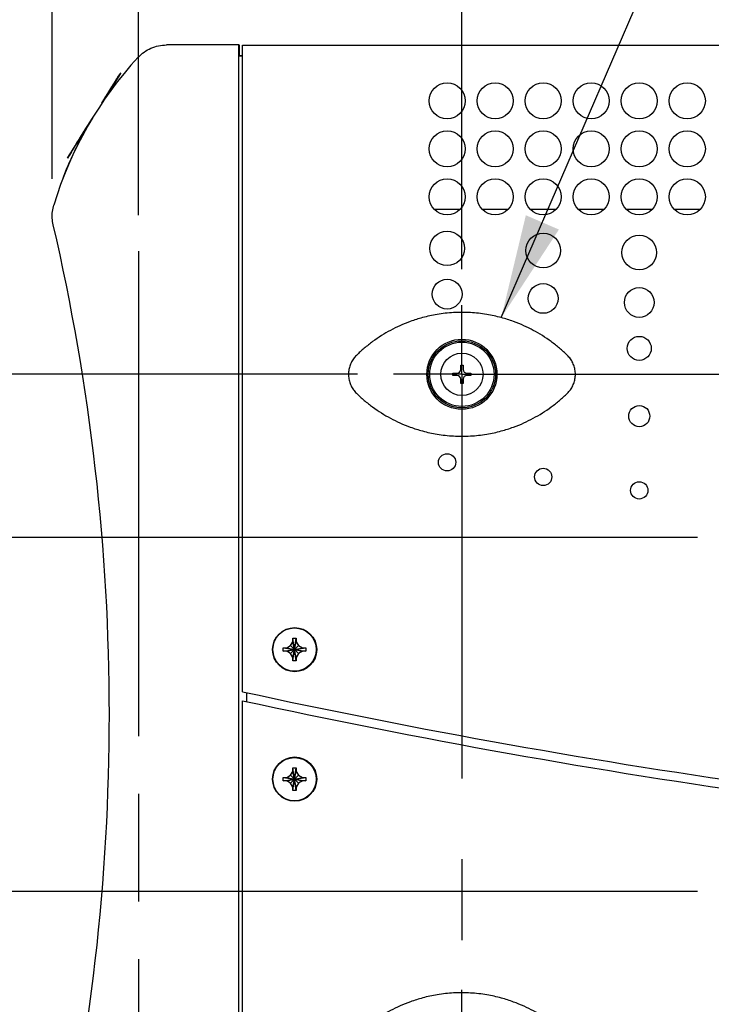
# Model space of a CAD drawing. Header units: inches. Extents: x 0 to 34, y 0 to 22.
# Tile 30 of 72: x 14.5 to 15.7, y 15.1 to 16.8. Entities that reach past the tile are written whole.
import ezdxf

# ---------------------------------------------------------------- set-up
doc = ezdxf.new("R2010")
doc.units = ezdxf.units.IN
doc.header["$LTSCALE"] = 1.87
doc.header["$MEASUREMENT"] = 0
doc.linetypes.add('CENTER', pattern=[0.6, 0.375, -0.075, 0.075, -0.075])
doc.linetypes.add('PHANTOM', pattern=[0.8, 0.45, -0.05, 0.1, -0.05, 0.1, -0.05])
doc.layers.get('0').update_dxf_attribs({"linetype": 'CONTINUOUS'})
for name, color, linetype in [('DATUMCURVES', 7, 'CONTINUOUS'), ('DEFAULT_1', 7, 'CENTER'), ('DETAIL', 7, 'CONTINUOUS'), ('DIMENSIONS', 7, 'CONTINUOUS')]:
    doc.layers.add(name, color=color, linetype=linetype)
doc.styles.get("Standard").update_dxf_attribs({"font": 'txt', "width": 0.8})
doc.dimstyles.new('DIMSTYLE_1', dxfattribs={"dimtxt": 0.125, "dimasz": 0.18, "dimexe": 0.18, "dimexo": 0.0625, "dimgap": 0.09, "dimtad": 0, "dimtih": 1, "dimtoh": 1, "dimlfac": 3, "dimzin": 4, "dimdsep": 46, "dimtxsty": 'STANDARD', "dimblk": '_FILLED', "dimblk1": '_FILLED', "dimblk2": '_FILLED', "dimcen": 0.09, "dimadec": 0, "dimazin": 0, "dimtp": 0.01, "dimtm": 0.01, "dimtfac": 1, "dimtofl": 0, "dimtmove": 0, "dimatfit": 3, "dimldrblk": '_FILLED', "dimfxl": 1, "dimtolj": 1, "dimtzin": 4, "dimarcsym": 0})
doc.dimstyles.new('DIMSTYLE_2', dxfattribs={"dimtxt": 0.125, "dimasz": 0.18, "dimexe": 0.18, "dimexo": 0.0625, "dimgap": 0.09, "dimtad": 0, "dimtih": 1, "dimtoh": 1, "dimdec": 3, "dimlfac": 3, "dimzin": 4, "dimdsep": 46, "dimtxsty": 'STANDARD', "dimblk": '_FILLED', "dimblk1": '_FILLED', "dimblk2": '_FILLED', "dimcen": 0.09, "dimadec": 0, "dimazin": 0, "dimtp": 0.001, "dimtm": 0.001, "dimtfac": 1, "dimtdec": 3, "dimtofl": 0, "dimtmove": 0, "dimatfit": 3, "dimldrblk": '_FILLED', "dimfxl": 1, "dimtolj": 1, "dimtzin": 4, "dimarcsym": 0})

# ---------------------------------------------------------------- blocks, each defined once
blk = doc.blocks.new('_FILLED')
at = {"color": 0, "linetype": 'BYBLOCK'}
blk.add_solid([(0, 0), (-1, 0.1736), (-1, -0.1736)], dxfattribs=at)
blk = doc.blocks.new('*D0')
at = {"layer": 'DIMENSIONS', "color": 2, "linetype": 'CONTINUOUS'}
for p, q in [((14.7126, 16.4601), (14.7126, 17.6302)), ((15.2737, 16.3663), (15.2737, 17.6302)), ((14.7126, 17.5052), (14.3546, 17.5052)), ((15.2737, 17.5052), (15.6337, 17.5052))]:
    blk.add_line(p, q, dxfattribs=at)
at = {"layer": 'DIMENSIONS', "color": 2, "linetype": 'CONTINUOUS', "xscale": 0.18, "yscale": 0.18, "zscale": 0.18}
blk.add_blockref('_FILLED', (14.7126, 17.5052), dxfattribs=at)
at = {"layer": 'DIMENSIONS', "color": 2, "linetype": 'CONTINUOUS', "xscale": 0.18, "yscale": 0.18, "zscale": 0.18, "rotation": 180}
blk.add_blockref('_FILLED', (15.2737, 17.5052), dxfattribs=at)
at = {"layer": 'DIMENSIONS', "color": 2, "linetype": 'CONTINUOUS', "width": 0.8}
for s, p in [('1.68', (13.1671, 17.4427)), ('[', (13.6921, 17.4427)), ('42.7', (13.7921, 17.4427)), (']', (14.1921, 17.4427))]:
    blk.add_text(s, height=0.125, dxfattribs=at).set_placement(p)
blk = doc.blocks.new('*D6')
at = {"layer": 'DIMENSIONS', "color": 2, "linetype": 'CONTINUOUS'}
for p, q in [((15.2737, 16.3663), (15.2737, 18.3802)), ((19.8897, 16.3835), (19.8897, 18.3802)), ((15.2737, 18.2552), (16.6681, 18.2552)), ((19.8897, 18.2552), (18.3181, 18.2552))]:
    blk.add_line(p, q, dxfattribs=at)
at = {"layer": 'DIMENSIONS', "color": 2, "linetype": 'CONTINUOUS', "xscale": 0.18, "yscale": 0.18, "zscale": 0.18, "rotation": 180}
blk.add_blockref('_FILLED', (15.2737, 18.2552), dxfattribs=at)
at = {"layer": 'DIMENSIONS', "color": 2, "linetype": 'CONTINUOUS', "xscale": 0.18, "yscale": 0.18, "zscale": 0.18}
blk.add_blockref('_FILLED', (19.8897, 18.2552), dxfattribs=at)
at = {"layer": 'DIMENSIONS', "color": 2, "linetype": 'CONTINUOUS', "width": 0.8}
for s, p in [('13.848', (16.7306, 18.1927)), ('[', (17.4556, 18.1927)), ('351.74', (17.5556, 18.1927)), (']', (18.1556, 18.1927))]:
    blk.add_text(s, height=0.125, dxfattribs=at).set_placement(p)
blk = doc.blocks.new('*D7')
at = {"layer": 'DIMENSIONS', "color": 2, "linetype": 'CONTINUOUS'}
for p, q in [((14.5629, 17.6302), (14.5629, 19.1302)), ((20.2709, 16.7805), (20.2709, 19.1302)), ((14.5629, 19.0052), (16.9574, 19.0052)), ((20.2709, 19.0052), (18.2074, 19.0052)), ((14.5629, 16.523), (14.5629, 17.3802))]:
    blk.add_line(p, q, dxfattribs=at)
at = {"layer": 'DIMENSIONS', "color": 2, "linetype": 'CONTINUOUS', "xscale": 0.18, "yscale": 0.18, "zscale": 0.18, "rotation": 180}
blk.add_blockref('_FILLED', (14.5629, 19.0052), dxfattribs=at)
at = {"layer": 'DIMENSIONS', "color": 2, "linetype": 'CONTINUOUS', "xscale": 0.18, "yscale": 0.18, "zscale": 0.18}
blk.add_blockref('_FILLED', (20.2709, 19.0052), dxfattribs=at)
at = {"layer": 'DIMENSIONS', "color": 2, "linetype": 'CONTINUOUS', "width": 0.8}
for s, p in [('17.12', (17.0199, 18.9427)), ('[', (17.6449, 18.9427)), ('435', (17.7449, 18.9427)), (']', (18.0449, 18.9427))]:
    blk.add_text(s, height=0.125, dxfattribs=at).set_placement(p)
blk = doc.blocks.new('*D8')
at = {"layer": 'DIMENSIONS', "color": 2, "linetype": 'CONTINUOUS'}
for p, q in [((14.5629, 18.0495), (14.5629, 19.8802)), ((20.7384, 18.3802), (20.7384, 19.8802)), ((14.5629, 19.7552), (16.9108, 19.7552)), ((20.7384, 19.7552), (18.3608, 19.7552)), ((20.7384, 17.6302), (20.7384, 18.1302)), ((20.7384, 16.5002), (20.7384, 17.3802))]:
    blk.add_line(p, q, dxfattribs=at)
at = {"layer": 'DIMENSIONS', "color": 2, "linetype": 'CONTINUOUS', "xscale": 0.18, "yscale": 0.18, "zscale": 0.18, "rotation": 180}
blk.add_blockref('_FILLED', (14.5629, 19.7552), dxfattribs=at)
at = {"layer": 'DIMENSIONS', "color": 2, "linetype": 'CONTINUOUS', "xscale": 0.18, "yscale": 0.18, "zscale": 0.18}
blk.add_blockref('_FILLED', (20.7384, 19.7552), dxfattribs=at)
at = {"layer": 'DIMENSIONS', "color": 2, "linetype": 'CONTINUOUS', "width": 0.8}
for s, p in [('18.53', (16.9733, 19.6927)), ('[', (17.5983, 19.6927)), ('470.6', (17.6983, 19.6927)), (']', (18.1983, 19.6927))]:
    blk.add_text(s, height=0.125, dxfattribs=at).set_placement(p)
blk = doc.blocks.new('*D14')
at = {"layer": 'DIMENSIONS', "color": 2, "linetype": 'CONTINUOUS'}
for p, q in [((13.1367, 15.9009), (13.1367, 16.2609)), ((15.6822, 15.9009), (13.0117, 15.9009)), ((15.6822, 15.2862), (13.0117, 15.2862)), ((13.1367, 15.2862), (13.1367, 14.9262))]:
    blk.add_line(p, q, dxfattribs=at)
at = {"layer": 'DIMENSIONS', "color": 2, "linetype": 'CONTINUOUS', "xscale": 0.18, "yscale": 0.18, "zscale": 0.18}
for p, rotation in [((13.1367, 15.9009), 270), ((13.1367, 15.2862), 90)]:
    blk.add_blockref('_FILLED', p, dxfattribs=dict(at, rotation=rotation))
at = {"layer": 'DIMENSIONS', "color": 2, "linetype": 'CONTINUOUS', "width": 0.8}
for s, p in [('1.844', (12.7867, 15.658)), ('[', (12.7867, 15.4705)), (']', (13.3867, 15.4705)), ('46.84', (12.8867, 15.4705))]:
    blk.add_text(s, height=0.125, dxfattribs=at).set_placement(p)
blk = doc.blocks.new('*D15')
at = {"layer": 'DIMENSIONS', "color": 2, "linetype": 'CONTINUOUS'}
for p, q in [((13.8867, 16.6014), (13.7832, 16.6014)), ((13.8867, 16.1839), (13.8867, 16.6014)), ((15.0923, 16.1839), (13.7617, 16.1839)), ((15.6822, 15.9009), (13.7617, 15.9009)), ((13.8867, 15.9009), (13.8867, 15.5409))]:
    blk.add_line(p, q, dxfattribs=at)
at = {"layer": 'DIMENSIONS', "color": 2, "linetype": 'CONTINUOUS', "xscale": 0.18, "yscale": 0.18, "zscale": 0.18}
for p, rotation in [((13.8867, 16.1839), 270), ((13.8867, 15.9009), 90)]:
    blk.add_blockref('_FILLED', p, dxfattribs=dict(at, rotation=rotation))
at = {"layer": 'DIMENSIONS', "color": 2, "linetype": 'CONTINUOUS', "width": 0.8}
for s, p in [('.849', (12.4957, 16.5389)), ('[', (13.0207, 16.5389)), ('21.56', (13.1207, 16.5389)), (']', (13.6207, 16.5389))]:
    blk.add_text(s, height=0.125, dxfattribs=at).set_placement(p)

msp = doc.modelspace()

# ---------------------------------------------------------------- linework, layer by layer
at = {"color": 7, "linetype": 'CONTINUOUS'}
for p, q in [((14.88671, 16.75535), (14.76093, 16.75535)), ((14.88671, 14.43202), (14.88671, 16.75535)), ((14.88807, 16.75485), (14.88671, 16.75485)), ((14.88807, 16.73819), (14.88807, 16.75485)), ((14.89288, 15.63309), (14.89288, 16.75519)), ((14.89288, 16.75519), (20.25327, 16.75519)), ((14.88671, 16.73702), (14.89288, 16.73702)), ((14.88671, 16.7368), (14.89288, 16.7368)), ((14.89288, 16.73619), (14.88671, 16.73619)), ((15.22551, 16.47019), (15.27064, 16.47019)), ((15.30885, 16.47019), (15.35398, 16.47019)), ((15.39218, 16.47019), (15.43731, 16.47019)), ((15.47551, 16.47019), (15.52064, 16.47019)), ((15.55885, 16.47019), (15.60398, 16.47019)), ((15.64218, 16.47019), (15.68731, 16.47019)), ((15.27175, 16.19238), (15.27175, 16.1996)), ((15.27175, 16.1996), (15.27568, 16.1996)), ((15.27568, 16.1996), (15.27568, 16.19238)), ((15.25797, 16.18188), (15.25797, 16.18582)), ((15.25797, 16.18582), (15.26518, 16.18582)), ((15.26518, 16.18188), (15.25797, 16.18188)), ((15.28224, 16.18582), (15.28946, 16.18582)), ((15.28946, 16.18188), (15.28224, 16.18188)), ((15.28946, 16.18582), (15.28946, 16.18188)), ((15.27175, 16.16811), (15.27175, 16.17532)), ((15.27568, 16.16811), (15.27175, 16.16811)), ((15.27568, 16.17532), (15.27568, 16.16811)), ((14.97654, 15.71303), (14.98038, 15.71969)), ((14.98038, 15.71969), (14.98038, 15.72569)), ((14.98038, 15.68669), (14.98638, 15.72569)), ((14.98638, 15.68669), (14.98038, 15.72569)), ((14.98038, 15.72569), (14.98638, 15.72569)), ((14.98038, 15.69269), (14.98638, 15.71969)), ((14.98638, 15.69269), (14.98038, 15.71969)), ((14.98638, 15.72569), (14.98638, 15.71969)), ((14.98638, 15.71969), (14.99022, 15.71303)), ((14.96388, 15.70319), (14.96388, 15.70919)), ((14.96388, 15.70919), (15.00288, 15.70319)), ((14.96388, 15.70919), (14.96988, 15.70919)), ((14.96388, 15.70319), (15.00288, 15.70919)), ((14.96988, 15.70319), (14.96388, 15.70319)), ((14.96988, 15.70919), (14.97654, 15.71303)), ((14.96988, 15.70919), (14.99688, 15.70319)), ((14.96988, 15.70319), (14.99688, 15.70919)), ((14.97654, 15.69934), (14.96988, 15.70319)), ((14.97654, 15.69934), (14.99022, 15.71303)), ((14.99022, 15.69934), (14.97654, 15.71303)), ((14.99022, 15.71303), (14.99688, 15.70919)), ((14.99688, 15.70319), (14.99022, 15.69934)), ((14.99688, 15.70919), (15.00288, 15.70919)), ((15.00288, 15.70319), (14.99688, 15.70319)), ((15.00288, 15.70919), (15.00288, 15.70319)), ((14.98038, 15.69269), (14.97654, 15.69934)), ((14.98038, 15.68669), (14.98038, 15.69269)), ((14.98638, 15.68669), (14.98038, 15.68669)), ((14.99022, 15.69934), (14.98638, 15.69269)), ((14.98638, 15.69269), (14.98638, 15.68669)), ((14.89288, 14.43219), (14.89288, 15.61751)), ((14.90005, 15.63162), (14.90005, 15.61621)), ((14.98038, 15.49469), (14.98038, 15.50069)), ((14.98038, 15.46169), (14.98638, 15.50069)), ((14.98638, 15.46169), (14.98038, 15.50069)), ((14.98038, 15.50069), (14.98638, 15.50069)), ((14.98638, 15.50069), (14.98638, 15.49469)), ((14.96388, 15.47819), (14.96388, 15.48419)), ((14.96388, 15.48419), (15.00288, 15.47819)), ((14.96388, 15.48419), (14.96988, 15.48419)), ((14.96388, 15.47819), (15.00288, 15.48419)), ((14.96988, 15.48419), (14.97654, 15.48803)), ((14.96988, 15.48419), (14.99688, 15.47819)), ((14.96988, 15.47819), (14.99688, 15.48419)), ((14.97654, 15.48803), (14.98038, 15.49469)), ((14.97654, 15.47434), (14.99022, 15.48803)), ((14.99022, 15.47434), (14.97654, 15.48803)), ((14.98038, 15.46769), (14.98638, 15.49469)), ((14.98638, 15.46769), (14.98038, 15.49469)), ((14.98638, 15.49469), (14.99022, 15.48803)), ((14.99022, 15.48803), (14.99688, 15.48419)), ((14.99688, 15.48419), (15.00288, 15.48419)), ((15.00288, 15.48419), (15.00288, 15.47819)), ((14.96988, 15.47819), (14.96388, 15.47819)), ((14.97654, 15.47434), (14.96988, 15.47819)), ((14.98038, 15.46769), (14.97654, 15.47434)), ((14.98038, 15.46169), (14.98038, 15.46769)), ((14.99022, 15.47434), (14.98638, 15.46769)), ((14.98638, 15.46769), (14.98638, 15.46169)), ((14.99688, 15.47819), (14.99022, 15.47434)), ((15.00288, 15.47819), (14.99688, 15.47819)), ((14.98638, 15.46169), (14.98038, 15.46169))]:
    msp.add_line(p, q, dxfattribs=at)
at = {"color": 3, "linetype": 'CONTINUOUS'}
msp.add_line((14.88807, 16.73819), (14.88671, 16.73819), dxfattribs=at)
at = {"color": 7, "linetype": 'CONTINUOUS'}
for centre, radius in [((15.24808, 16.65852), 0.03133), ((15.33141, 16.65852), 0.03133), ((15.41474, 16.65852), 0.03133), ((15.49808, 16.65852), 0.03133), ((15.58141, 16.65852), 0.03133), ((15.66474, 16.65852), 0.03133), ((15.24808, 16.57519), 0.03133), ((15.33141, 16.57519), 0.03133), ((15.41474, 16.57519), 0.03133), ((15.49808, 16.57519), 0.03133), ((15.58141, 16.57519), 0.03133), ((15.66474, 16.57519), 0.03133), ((15.24808, 16.49185), 0.03133), ((15.33141, 16.49185), 0.03133), ((15.41474, 16.49185), 0.03133), ((15.49808, 16.49185), 0.03133), ((15.58141, 16.49185), 0.03133), ((15.66474, 16.49185), 0.03133), ((15.24808, 16.40241), 0.03), ((15.41474, 16.39866), 0.03), ((15.58141, 16.39519), 0.03), ((15.24808, 16.32299), 0.02583), ((15.41474, 16.31549), 0.02583), ((15.58141, 16.30854), 0.02583), ((15.58141, 16.22889), 0.02083), ((15.27371, 16.18385), 0.06083), ((15.27371, 16.18385), 0.05833), ((15.27371, 16.18385), 0.05579), ((15.27371, 16.18385), 0.03667), ((15.58141, 16.11127), 0.01833), ((15.24808, 16.03111), 0.015), ((15.41474, 16.00583), 0.015), ((15.58141, 15.98245), 0.015), ((14.98355, 15.70602), 0.03833), ((14.98338, 15.70619), 0.0375), ((14.98355, 15.48152), 0.03833), ((14.98338, 15.48119), 0.0375)]:
    msp.add_circle(centre, radius, dxfattribs=at)
for centre, radius, start, end in [((15.19252, 16.28981), 0.65433, 137.2518, 163.32734), ((15.19016, 16.28757), 0.65333, 151.5083, 158.5), ((14.60555, 16.51785), 0.025, 158.5, 165.68277), ((10.90809, 15.59369), 3.75396, 346.91829, 13.08171), ((15.26518, 16.19238), 0.00656, 270, 360), ((15.26518, 16.17532), 0.00656, 0, 90), ((15.28224, 16.19238), 0.00656, 180, 270), ((15.28224, 16.17532), 0.00656, 90, 180), ((17.58141, 28.01115), 12.66667, 257.74562, 262.012646), ((17.58141, 27.99556), 12.66667, 257.74562, 262.012)]:
    msp.add_arc(centre, radius, start, end, dxfattribs=at)
for points, knots in [([(14.71234, 16.73431), (14.71536, 16.73753), (14.72218, 16.74348), (14.73404, 16.7502), (14.74719, 16.75441), (14.75635, 16.75535), (14.76093, 16.75535)], [0, 0, 0, 0, 0.2434879, 0.4955753, 0.7476628, 1, 1, 1, 1]), ([(14.56463, 16.44336), (14.56376, 16.4471), (14.56267, 16.45474), (14.56303, 16.4663), (14.5646, 16.47387), (14.5657, 16.47754)], [0, 0, 0, 0, 0.3333407, 0.6666593, 1, 1, 1, 1]), ([(15.45668, 16.21674), (15.45231, 16.22099), (15.44321, 16.22926), (15.42872, 16.24069), (15.4135, 16.25105), (15.3977, 16.26026), (15.38098, 16.26852), (15.36246, 16.27606), (15.34093, 16.28289), (15.31593, 16.28835), (15.28814, 16.29144), (15.25929, 16.29144), (15.2315, 16.28835), (15.2065, 16.28289), (15.18497, 16.27606), (15.16645, 16.26852), (15.14973, 16.26027), (15.13393, 16.25105), (15.11871, 16.24069), (15.10422, 16.22926), (15.09512, 16.22099), (15.09075, 16.21674)], [0, 0, 0, 0, 0.0451688, 0.0909547, 0.1366234, 0.1814254, 0.2263411, 0.2745805, 0.3294491, 0.3933964, 0.4638117, 0.5361795, 0.6065953, 0.6705436, 0.7254129, 0.7736528, 0.818569, 0.8633719, 0.9090422, 0.9548299, 1, 1, 1, 1]), ([(15.09075, 16.21674), (15.08881, 16.21485), (15.08525, 16.21072), (15.08109, 16.20368), (15.07824, 16.196), (15.0768, 16.18795), (15.0768, 16.17976), (15.07824, 16.1717), (15.08109, 16.16402), (15.08525, 16.15699), (15.08881, 16.15285), (15.09075, 16.15097)], [0, 0, 0, 0, 0.1108727, 0.2220992, 0.3330253, 0.444542, 0.5554574, 0.6669741, 0.7779006, 0.8891273, 1, 1, 1, 1]), ([(15.45668, 16.15097), (15.45862, 16.15285), (15.46218, 16.15699), (15.46634, 16.16402), (15.46919, 16.1717), (15.47063, 16.17976), (15.47063, 16.18795), (15.46919, 16.196), (15.46634, 16.20368), (15.46218, 16.21072), (15.45862, 16.21485), (15.45668, 16.21674)], [0, 0, 0, 0, 0.1108727, 0.2220992, 0.3330253, 0.444542, 0.5554574, 0.6669741, 0.7779006, 0.8891273, 1, 1, 1, 1]), ([(15.09075, 16.15097), (15.09512, 16.14671), (15.10421, 16.13845), (15.11871, 16.12702), (15.13393, 16.11666), (15.14973, 16.10744), (15.16645, 16.09919), (15.18497, 16.09164), (15.2065, 16.08482), (15.2315, 16.07936), (15.25929, 16.07627), (15.28813, 16.07627), (15.31593, 16.07936), (15.34093, 16.08482), (15.36246, 16.09164), (15.38098, 16.09919), (15.39769, 16.10744), (15.4135, 16.11666), (15.42872, 16.12701), (15.44321, 16.13845), (15.45231, 16.14671), (15.45668, 16.15097)], [0, 0, 0, 0, 0.0451688, 0.0909547, 0.1366234, 0.1814254, 0.2263411, 0.2745805, 0.3294491, 0.3933964, 0.4638117, 0.5361795, 0.6065954, 0.6705436, 0.7254129, 0.7736528, 0.818569, 0.8633719, 0.9090422, 0.9548299, 1, 1, 1, 1]), ([(15.45676, 15.03563), (15.4524, 15.03989), (15.44332, 15.04818), (15.42886, 15.05965), (15.41366, 15.07004), (15.39788, 15.0793), (15.38119, 15.08759), (15.36268, 15.09518), (15.34117, 15.10206), (15.31619, 15.10758), (15.2884, 15.11074), (15.25956, 15.11081), (15.23175, 15.10778), (15.20674, 15.10238), (15.1852, 15.09561), (15.16665, 15.08811), (15.14992, 15.0799), (15.1341, 15.07072), (15.11885, 15.0604), (15.10433, 15.04901), (15.09521, 15.04076), (15.09083, 15.03652)], [0, 0, 0, 0, 0.0451688, 0.0909547, 0.1366234, 0.1814254, 0.2263411, 0.2745805, 0.3294491, 0.3933964, 0.4638117, 0.5361795, 0.6065953, 0.6705436, 0.7254129, 0.7736528, 0.818569, 0.8633719, 0.9090422, 0.9548299, 1, 1, 1, 1])]:
    msp.add_open_spline(points, degree=3, knots=knots, dxfattribs=at)
msp.add_open_spline([(14.71202, 16.73396), (14.71213, 16.73408), (14.71223, 16.73419), (14.71234, 16.73431)], degree=3, dxfattribs=at)
at = {"layer": 'DATUMCURVES', "color": 40, "linetype": 'CONTINUOUS'}
for points in [[(14.65093, 16.65752, -2.41766), (14.65093, 16.65752, -2.41766), (14.68124, 16.70602, -2.39437), (14.68124, 16.70602, -2.39437)], [(14.68124, 16.70602, -2.37991), (14.68124, 16.70602, -2.37991), (14.65093, 16.65752, -2.35818), (14.65093, 16.65752, -2.35818)], [(14.65094, 16.65752, -2.17905), (14.65094, 16.65752, -2.17905), (14.68124, 16.70602, -2.15576), (14.68124, 16.70602, -2.15576)], [(14.68124, 16.70602, -2.1413), (14.68124, 16.70602, -2.1413), (14.65094, 16.65752, -2.11957), (14.65094, 16.65752, -2.11957)], [(14.68124, 16.70602, -2.29629), (14.68124, 16.70602, -2.29629), (14.65094, 16.65752, -2.29629), (14.65094, 16.65752, -2.29629)], [(14.65094, 16.65752, -2.31353), (14.65094, 16.65752, -2.31353), (14.68124, 16.70602, -2.31353), (14.68124, 16.70602, -2.31353)], [(14.68124, 16.70602, -2.18031), (14.68124, 16.70602, -2.18031), (14.65094, 16.65752, -2.18031), (14.65094, 16.65752, -2.18031)], [(14.65094, 16.65752, -2.11584), (14.65094, 16.65752, -2.11584), (14.68124, 16.70602, -2.11584), (14.68124, 16.70602, -2.11584)], [(14.65094, 16.65752, -2.2312), (14.65094, 16.65752, -2.2312), (14.68124, 16.70602, -2.2312), (14.68124, 16.70602, -2.2312)], [(14.65094, 16.65752, -2.46978), (14.65094, 16.65752, -2.46978), (14.68124, 16.70602, -2.46978), (14.68124, 16.70602, -2.46978)], [(14.68124, 16.70602, -2.41889), (14.68124, 16.70602, -2.41889), (14.65094, 16.65752, -2.41889), (14.65094, 16.65752, -2.41889)], [(14.65094, 16.65752, -2.3527), (14.65094, 16.65752, -2.3527), (14.67557, 16.69695, -2.3527), (14.67557, 16.69695, -2.3527)], [(14.67557, 16.69695, -2.33546), (14.67557, 16.69695, -2.33546), (14.65094, 16.65752, -2.33546), (14.65094, 16.65752, -2.33546)], [(14.68129, 16.7061, -2.48612), (14.67426, 16.69485, -2.50131), (14.6651, 16.68018, -2.51243), (14.65486, 16.66379, -2.51819)], [(14.68124, 16.70602, -2.0986), (14.68124, 16.70602, -2.0986), (14.65661, 16.6666, -2.0986), (14.65661, 16.6666, -2.0986)], [(14.6738, 16.6941, -2.15086), (14.66947, 16.68718, -2.15307), (14.66656, 16.68253, -2.15503), (14.66297, 16.67678, -2.15715)], [(14.66297, 16.67678, -2.14514), (14.66656, 16.68253, -2.14702), (14.66947, 16.68718, -2.14866), (14.6738, 16.6941, -2.1507)], [(14.67379, 16.6941, -2.38947), (14.66946, 16.68717, -2.39168), (14.66656, 16.68253, -2.39364), (14.66297, 16.67678, -2.39576)], [(14.66297, 16.67678, -2.38375), (14.66656, 16.68253, -2.38563), (14.66946, 16.68717, -2.38727), (14.67379, 16.6941, -2.38931)], [(14.66388, 16.67824, -2.19387), (14.66388, 16.67824, -2.19387), (14.68124, 16.70602, -2.19387), (14.68124, 16.70602, -2.19387)], [(14.68124, 16.70602, -2.2187), (14.67587, 16.69743, -2.21045), (14.66799, 16.68482, -2.19812), (14.66388, 16.67824, -2.19403)], [(14.68124, 16.70602, -2.45728), (14.67587, 16.69743, -2.44903), (14.66799, 16.68482, -2.4367), (14.66388, 16.67824, -2.43261)], [(14.66388, 16.67824, -2.43245), (14.66388, 16.67824, -2.43245), (14.68124, 16.70602, -2.43245), (14.68124, 16.70602, -2.43245)], [(14.66935, 16.68698, -2.56575), (14.67244, 16.69194, -2.56513), (14.67524, 16.69641, -2.56203), (14.67702, 16.69927, -2.55722)], [(14.67189, 16.69106, -2.67024), (14.67346, 16.69356, -2.66596), (14.67488, 16.69584, -2.66152), (14.67617, 16.6979, -2.65693)], [(14.68063, 16.70504, -2.60518), (14.67976, 16.70365, -2.59513), (14.67702, 16.69927, -2.58601), (14.67291, 16.69268, -2.57943)], [(14.67557, 16.69695, -2.3692), (14.67557, 16.69695, -2.3692), (14.68124, 16.70602, -2.3692), (14.68124, 16.70602, -2.3692)], [(14.68124, 16.70602, -2.31895), (14.68124, 16.70602, -2.31895), (14.67557, 16.69695, -2.31895), (14.67557, 16.69695, -2.31895)], [(14.67617, 16.69791, -2.65696), (14.67798, 16.70081, -2.64957), (14.67937, 16.70303, -2.64183), (14.68032, 16.70455, -2.63387)], [(14.67617, 16.6979, -2.65693), (14.67617, 16.6979, -2.65693), (14.67617, 16.69791, -2.65696), (14.67617, 16.69791, -2.65696)], [(14.67701, 16.69926, -2.5572), (14.67874, 16.70202, -2.5522), (14.67982, 16.70375, -2.54651), (14.68017, 16.7043, -2.54058)], [(14.67702, 16.69927, -2.55722), (14.67702, 16.69927, -2.55722), (14.67701, 16.69926, -2.5572), (14.67701, 16.69926, -2.5572)], [(14.68017, 16.70431, -2.54059), (14.6806, 16.705, -2.53547), (14.68086, 16.70542, -2.5303), (14.68098, 16.7056, -2.52511)], [(14.68017, 16.7043, -2.54058), (14.68017, 16.7043, -2.54058), (14.68017, 16.70431, -2.54059), (14.68017, 16.70431, -2.54059)], [(14.68064, 16.70505, -2.60518), (14.68064, 16.70505, -2.60518), (14.68063, 16.70504, -2.60518), (14.68063, 16.70504, -2.60518)], [(14.68098, 16.7056, -2.52511), (14.68098, 16.7056, -2.52511), (14.68099, 16.70561, -2.52513), (14.68099, 16.70561, -2.52513)], [(14.68099, 16.70561, -2.52513), (14.68099, 16.70561, -2.52513), (14.68129, 16.7061, -2.48612), (14.68129, 16.7061, -2.48612)], [(14.66869, 16.68593, -2.21764), (14.66869, 16.68593, -2.21764), (14.65094, 16.65752, -2.21764), (14.65094, 16.65752, -2.21764)], [(14.65094, 16.65752, -2.19183), (14.65643, 16.66632, -2.2004), (14.66366, 16.67789, -2.21201), (14.66869, 16.68593, -2.21748)], [(14.65094, 16.65752, -2.43041), (14.65643, 16.66632, -2.43898), (14.66366, 16.67789, -2.45059), (14.66869, 16.68593, -2.45606)], [(14.66869, 16.68593, -2.45622), (14.66869, 16.68593, -2.45622), (14.65094, 16.65752, -2.45622), (14.65094, 16.65752, -2.45622)], [(14.65273, 16.66039, -2.5391), (14.65273, 16.66039, -2.5391), (14.66448, 16.6792, -2.55829), (14.66448, 16.6792, -2.55829)], [(14.65273, 16.66039, -2.53872), (14.65273, 16.66039, -2.53872), (14.66448, 16.6792, -2.55792), (14.66448, 16.6792, -2.55792)], [(14.65913, 16.67063, -2.63444), (14.6646, 16.67938, -2.64412), (14.66866, 16.68588, -2.65631), (14.6709, 16.68947, -2.66982)], [(14.67291, 16.69269, -2.57943), (14.66879, 16.68609, -2.57198), (14.66466, 16.67948, -2.56457), (14.6605, 16.67283, -2.5572)], [(14.66495, 16.67995, -2.52649), (14.66393, 16.67831, -2.52949), (14.66237, 16.67583, -2.5317), (14.66056, 16.67292, -2.53271)], [(14.66448, 16.6792, -2.55791), (14.66448, 16.6792, -2.55791), (14.66935, 16.68698, -2.56575), (14.66935, 16.68698, -2.56575)], [(14.66448, 16.6792, -2.5583), (14.6656, 16.68098, -2.5536), (14.66722, 16.68359, -2.54941), (14.66926, 16.68685, -2.54599)], [(14.66593, 16.68152, -2.51687), (14.66593, 16.68152, -2.52016), (14.6656, 16.68098, -2.52343), (14.66495, 16.67995, -2.52648)], [(14.66594, 16.68153, -2.51673), (14.66594, 16.68153, -2.51673), (14.66593, 16.68152, -2.51671), (14.66593, 16.68152, -2.51671)], [(14.66924, 16.68682, -2.54595), (14.66982, 16.68774, -2.54475), (14.67028, 16.68848, -2.54337), (14.67062, 16.68901, -2.54186)], [(14.66926, 16.68685, -2.54599), (14.66926, 16.68685, -2.54599), (14.66924, 16.68682, -2.54595), (14.66924, 16.68682, -2.54595)], [(14.66953, 16.68728, -2.51891), (14.66953, 16.68728, -2.51891), (14.66952, 16.68726, -2.51891), (14.66952, 16.68726, -2.51891)], [(14.67019, 16.68833, -2.53065), (14.67005, 16.68811, -2.52819), (14.66998, 16.68799, -2.52571), (14.66995, 16.68795, -2.52324)], [(14.66995, 16.68795, -2.52324), (14.66995, 16.68795, -2.52324), (14.66996, 16.68797, -2.52327), (14.66996, 16.68797, -2.52327)], [(14.6709, 16.68946, -2.53622), (14.67054, 16.68889, -2.53443), (14.6703, 16.68851, -2.53256), (14.67018, 16.68832, -2.53066)], [(14.67018, 16.68832, -2.53066), (14.67018, 16.68832, -2.53066), (14.67019, 16.68833, -2.53065), (14.67019, 16.68833, -2.53065)], [(14.67062, 16.68901, -2.54186), (14.67062, 16.68901, -2.54186), (14.67062, 16.68903, -2.54188), (14.67062, 16.68903, -2.54188)], [(14.67091, 16.68948, -2.53622), (14.67091, 16.68948, -2.53622), (14.6709, 16.68946, -2.53622), (14.6709, 16.68946, -2.53622)], [(14.6709, 16.68947, -2.66982), (14.6709, 16.68947, -2.66982), (14.67091, 16.68948, -2.66981), (14.67091, 16.68948, -2.66981)], [(14.67291, 16.69268, -2.57943), (14.67291, 16.69268, -2.57943), (14.67291, 16.69269, -2.57943), (14.67291, 16.69269, -2.57943)], [(14.64901, 16.65443, -2.5326), (14.64901, 16.65443, -2.5326), (14.65273, 16.66039, -2.53872), (14.65273, 16.66039, -2.53872)], [(14.65816, 16.66909, -2.3987), (14.65816, 16.66909, -2.3987), (14.65093, 16.65752, -2.40418), (14.65093, 16.65752, -2.40418)], [(14.65093, 16.65752, -2.37648), (14.65093, 16.65752, -2.37648), (14.65816, 16.66909, -2.38098), (14.65816, 16.66909, -2.38098)], [(14.65817, 16.66909, -2.16009), (14.65817, 16.66909, -2.16009), (14.65094, 16.65752, -2.16557), (14.65094, 16.65752, -2.16557)], [(14.65094, 16.65752, -2.13787), (14.65094, 16.65752, -2.13787), (14.65817, 16.66909, -2.14236), (14.65817, 16.66909, -2.14236)], [(14.65661, 16.6666, -2.07769), (14.65661, 16.6666, -2.07769), (14.65094, 16.65752, -2.07769), (14.65094, 16.65752, -2.07769)], [(14.66058, 16.67295, -2.53273), (14.6579, 16.66867, -2.53458), (14.65528, 16.66447, -2.53671), (14.65273, 16.66039, -2.5391)], [(14.65486, 16.66379, -2.51819), (14.65486, 16.66379, -2.51819), (14.65485, 16.66379, -2.51817), (14.65485, 16.66379, -2.51817)], [(14.65913, 16.67064, -2.63443), (14.65913, 16.67064, -2.63443), (14.65913, 16.67063, -2.63444), (14.65913, 16.67063, -2.63444)], [(14.6605, 16.67283, -2.5572), (14.6605, 16.67283, -2.5572), (14.66052, 16.67286, -2.55723), (14.66052, 16.67286, -2.55723)], [(14.66056, 16.67292, -2.53271), (14.66056, 16.67292, -2.53271), (14.66058, 16.67295, -2.53273), (14.66058, 16.67295, -2.53273)], [(14.63297, 16.62877, 2.50726), (14.62306, 16.61291, 2.50726), (14.61047, 16.59275, 2.50726), (14.61047, 16.59275, 2.50726)], [(14.61047, 16.59275, 2.49328), (14.61047, 16.59275, 2.49328), (14.62549, 16.61679, 2.49328), (14.63297, 16.62877, 2.49328)], [(14.61139, 16.59424, -2.16061), (14.61139, 16.59424, -2.16061), (14.63261, 16.62819, -2.16061), (14.63261, 16.62819, -2.16061)], [(14.62887, 16.6222, 2.38772), (14.62887, 16.6222, 2.38772), (14.61047, 16.59275, 2.41105), (14.61047, 16.59275, 2.41105)], [(14.61047, 16.59275, 2.34717), (14.61047, 16.59275, 2.34717), (14.62882, 16.62212, 2.37069), (14.62882, 16.62212, 2.37069)], [(14.62425, 16.61482, 2.30995), (14.62425, 16.61482, 2.30995), (14.61047, 16.59275, 2.30995), (14.61047, 16.59275, 2.30995)], [(14.61047, 16.59275, 2.39346), (14.61047, 16.59275, 2.39346), (14.62381, 16.61411, 2.37856), (14.62381, 16.61411, 2.37856)], [(14.62381, 16.61411, 2.37856), (14.62381, 16.61411, 2.37856), (14.61047, 16.59275, 2.36254), (14.61047, 16.59275, 2.36254)], [(14.62334, 16.61336, -2.22033), (14.61429, 16.59888, -2.22033), (14.61083, 16.59334, -2.23193), (14.61083, 16.59334, -2.245)], [(14.61083, 16.59334, -2.245), (14.61083, 16.59334, -2.25962), (14.61408, 16.59853, -2.27024), (14.62312, 16.61301, -2.27024)], [(14.61087, 16.59341, -2.29076), (14.61087, 16.59341, -2.29076), (14.62287, 16.6126, -2.29982), (14.62287, 16.6126, -2.29982)], [(14.62915, 16.62265, -2.0813), (14.62915, 16.62265, -2.0813), (14.61139, 16.59424, -2.0813), (14.61139, 16.59424, -2.0813)], [(14.61139, 16.59424, -2.05548), (14.61689, 16.60304, -2.06406), (14.62412, 16.61461, -2.07566), (14.62915, 16.62265, -2.08113)], [(14.61139, 16.59424, -2.43141), (14.61689, 16.60304, -2.43999), (14.62412, 16.61461, -2.45159), (14.62915, 16.62265, -2.45707)], [(14.62915, 16.62265, -2.45723), (14.62915, 16.62265, -2.45723), (14.61139, 16.59424, -2.45723), (14.61139, 16.59424, -2.45723)], [(14.62287, 16.6126, -2.30432), (14.62287, 16.6126, -2.30432), (14.61139, 16.59424, -2.30432), (14.61139, 16.59424, -2.30432)], [(14.62486, 16.61579, -2.28496), (14.62486, 16.61579, -2.28496), (14.61187, 16.59501, -2.27229), (14.61187, 16.59501, -2.27229)], [(14.61385, 16.59817, -2.58559), (14.61385, 16.59817, -2.58559), (14.62507, 16.61612, -2.58522), (14.62507, 16.61612, -2.58522)], [(14.62438, 16.61503, -2.11887), (14.62438, 16.61503, -2.11887), (14.61707, 16.60332, -2.11887), (14.61707, 16.60332, -2.11887)], [(14.61715, 16.60345, -2.24418), (14.61715, 16.60345, -2.23846), (14.62018, 16.6083, -2.2352), (14.62594, 16.61752, -2.2352)], [(14.62581, 16.61731, -2.25301), (14.62036, 16.60858, -2.25301), (14.61715, 16.60345, -2.25145), (14.61715, 16.60345, -2.24418)], [(14.61792, 16.60469, 2.57383), (14.61792, 16.60469, 2.57383), (14.62455, 16.61529, 2.57383), (14.62455, 16.61529, 2.57383)], [(14.62357, 16.61372, 2.62225), (14.62357, 16.61372, 2.62225), (14.61792, 16.60469, 2.62225), (14.61792, 16.60469, 2.62225)], [(14.58934, 16.55895, -2.6293), (14.59904, 16.57447, -2.61812), (14.60738, 16.58782, -2.60323), (14.61384, 16.59815, -2.58559)], [(14.61792, 16.60469, 2.61346), (14.61792, 16.60469, 2.61346), (14.61047, 16.59275, 2.61346), (14.61047, 16.59275, 2.61346)], [(14.61047, 16.59275, 2.59975), (14.61047, 16.59275, 2.59975), (14.61792, 16.60469, 2.59975), (14.61792, 16.60469, 2.59975)], [(14.61053, 16.59285, -2.63144), (14.61053, 16.59285, -2.63144), (14.61052, 16.59284, -2.63147), (14.61052, 16.59284, -2.63147)], [(14.61655, 16.60249, -2.62909), (14.61456, 16.5993, -2.63003), (14.61255, 16.59609, -2.63081), (14.61053, 16.59285, -2.63144)], [(14.61187, 16.59501, -2.27229), (14.61187, 16.59501, -2.27229), (14.61087, 16.59341, -2.29076), (14.61087, 16.59341, -2.29076)], [(14.61707, 16.60332, -2.09787), (14.61707, 16.60332, -2.09787), (14.61139, 16.59424, -2.09787), (14.61139, 16.59424, -2.09787)], [(14.61359, 16.59776, -2.4169), (14.61359, 16.59776, -2.4169), (14.61862, 16.6058, -2.41167), (14.61862, 16.6058, -2.41167)], [(14.61362, 16.59781, -1.99037), (14.61362, 16.59781, -1.99037), (14.61864, 16.60584, -1.98514), (14.61864, 16.60584, -1.98514)], [(14.61384, 16.59815, -2.58559), (14.61384, 16.59815, -2.58559), (14.61385, 16.59817, -2.58559), (14.61385, 16.59817, -2.58559)], [(14.61654, 16.60248, -2.62909), (14.61654, 16.60248, -2.62909), (14.61655, 16.60249, -2.62909), (14.61655, 16.60249, -2.62909)]]:
    msp.add_open_spline(points, degree=3, dxfattribs=at)
for points, knots in [([(14.66643, 16.68232, -2.29217), (14.67067, 16.68911, -2.29217), (14.67642, 16.69831, -2.28763), (14.6809, 16.70548, -2.27558), (14.68218, 16.70753, -2.26374), (14.6809, 16.70548, -2.25191), (14.67642, 16.69831, -2.23986), (14.67067, 16.68911, -2.23531), (14.66643, 16.68232, -2.23531)], [0, 0, 0, 0, 0.2500211, 0.3750317, 0.5000423, 0.6250317, 0.7500211, 1, 1, 1, 1]), ([(14.66643, 16.68232, -2.25329), (14.66911, 16.68661, -2.25329), (14.67249, 16.69202, -2.25449), (14.67498, 16.696, -2.25869), (14.67566, 16.69709, -2.26374), (14.67498, 16.696, -2.2688), (14.67249, 16.69202, -2.27299), (14.66911, 16.68661, -2.2742), (14.66643, 16.68232, -2.2742)], [0, 0, 0, 0, 0.2499606, 0.374941, 0.4999213, 0.624941, 0.7499606, 1, 1, 1, 1]), ([(14.68032, 16.70455, -2.63386), (14.68105, 16.70571, -2.6288), (14.68172, 16.70678, -2.61916), (14.68115, 16.70588, -2.6095), (14.68064, 16.70505, -2.60518)], [0, 0, 0, 0, 0.5425603, 1, 1, 1, 1]), ([(14.66643, 16.68232, -2.23531), (14.66191, 16.67508, -2.23531), (14.6559, 16.66546, -2.23937), (14.65186, 16.659, -2.24992), (14.65063, 16.65703, -2.25734), (14.6503, 16.65651, -2.26374), (14.65063, 16.65703, -2.27015), (14.65186, 16.659, -2.27757), (14.6559, 16.66546, -2.28811), (14.66191, 16.67508, -2.29217), (14.66643, 16.68232, -2.29217)], [0, 0, 0, 0, 0.2499802, 0.3749703, 0.4374654, 0.4999605, 0.5624654, 0.6249703, 0.7499802, 1, 1, 1, 1]), ([(14.66643, 16.68232, -2.2742), (14.66357, 16.67774, -2.2742), (14.65994, 16.67192, -2.27311), (14.65723, 16.66759, -2.26897), (14.65648, 16.6664, -2.26374), (14.65723, 16.66759, -2.25852), (14.65994, 16.67192, -2.25438), (14.66357, 16.67774, -2.25329), (14.66643, 16.68232, -2.25329)], [0, 0, 0, 0, 0.2500377, 0.3750565, 0.5000753, 0.6250565, 0.7500377, 1, 1, 1, 1]), ([(14.66952, 16.68726, -2.51891), (14.66863, 16.68584, -2.51748), (14.66737, 16.68382, -2.51663), (14.66607, 16.68174, -2.51671), (14.66594, 16.68153, -2.51673)], [0, 0, 0, 0, 0.896656, 1, 1, 1, 1]), ([(14.66996, 16.68797, -2.52327), (14.66996, 16.68797, -2.52313), (14.66998, 16.688, -2.52163), (14.66982, 16.68774, -2.52015), (14.66953, 16.68728, -2.51891)], [0, 0, 0, 0, 0.0951348, 1, 1, 1, 1]), ([(14.67062, 16.68903, -2.54188), (14.67092, 16.68951, -2.54081), (14.67118, 16.68991, -2.53886), (14.67102, 16.68966, -2.53692), (14.67091, 16.68948, -2.53622)], [0, 0, 0, 0, 0.6180654, 1, 1, 1, 1]), ([(14.67091, 16.68948, -2.66981), (14.67093, 16.68952, -2.67034), (14.67134, 16.69017, -2.67102), (14.67179, 16.6909, -2.67056), (14.67189, 16.69106, -2.67026)], [0, 0, 0, 0, 0.601061, 1, 1, 1, 1]), ([(14.63297, 16.62877, 2.65462), (14.63273, 16.62838, 2.65892), (14.63067, 16.62508, 2.66738), (14.62307, 16.61292, 2.67331), (14.61455, 16.59929, 2.66897), (14.61055, 16.59289, 2.65958), (14.60958, 16.59133, 2.65094), (14.60985, 16.59177, 2.64327), (14.61046, 16.59275, 2.63839), (14.61158, 16.59453, 2.63398), (14.61369, 16.59791, 2.62943), (14.6166, 16.60258, 2.62689), (14.61827, 16.60524, 2.62675), (14.61891, 16.60626, 2.6267)], [0, 0, 0, 0, 0.1791657, 0.3895203, 0.5683269, 0.6577302, 0.7471335, 0.783593, 0.8200526, 0.8565121, 0.8929717, 0.9464858, 1, 1, 1, 1]), ([(14.63297, 16.62877, 2.56904), (14.63285, 16.62858, 2.56907), (14.63148, 16.62639, 2.5694), (14.62813, 16.62102, 2.56975), (14.62203, 16.61127, 2.56914), (14.6159, 16.60146, 2.56605), (14.61201, 16.59522, 2.56037), (14.61026, 16.59242, 2.55355), (14.60978, 16.59166, 2.54707), (14.61019, 16.59231, 2.54078), (14.61165, 16.59465, 2.53452), (14.615, 16.60001, 2.5288), (14.62073, 16.60919, 2.52511), (14.62521, 16.61635, 2.52439), (14.62749, 16.62, 2.52439)], [0, 0, 0, 0, 0.0095939, 0.1070359, 0.2275395, 0.3480431, 0.4685467, 0.5287985, 0.5890503, 0.640419, 0.6917877, 0.7945252, 0.8972626, 1, 1, 1, 1]), ([(14.61977, 16.60765, -1.95107), (14.61843, 16.6055, -1.95107), (14.61509, 16.60015, -1.95269), (14.61162, 16.59461, -1.96106), (14.61057, 16.59292, -1.97114), (14.61127, 16.59404, -1.98253), (14.61265, 16.59625, -1.98808), (14.61362, 16.59781, -1.99037)], [0, 0, 0, 0, 0.359613, 0.5394196, 0.7192261, 0.859613, 1, 1, 1, 1]), ([(14.61891, 16.60626, 2.6404), (14.61851, 16.60563, 2.64036), (14.61708, 16.60334, 2.6408), (14.61546, 16.60075, 2.64375), (14.61493, 16.59989, 2.64752), (14.61531, 16.60051, 2.65172), (14.61646, 16.60236, 2.65479), (14.61842, 16.60549, 2.65697), (14.62116, 16.60987, 2.65774), (14.62393, 16.61431, 2.65724), (14.6259, 16.61746, 2.65573), (14.62729, 16.61967, 2.65317), (14.62781, 16.62051, 2.64889), (14.62731, 16.61971, 2.64478), (14.62589, 16.61743, 2.64172), (14.6246, 16.61537, 2.64091), (14.6242, 16.61474, 2.64068)], [0, 0, 0, 0, 0.172651, 0.2589765, 0.345302, 0.4119307, 0.4785594, 0.5451881, 0.6118168, 0.6603415, 0.7088662, 0.7573909, 0.8059156, 0.8544367, 0.9029578, 1, 1, 1, 1]), ([(14.627, 16.61922, 2.53846), (14.62408, 16.61455, 2.53846), (14.61985, 16.60777, 2.53914), (14.6164, 16.60225, 2.54243), (14.61534, 16.60055, 2.54719), (14.61655, 16.60248, 2.55195), (14.62048, 16.60878, 2.55517), (14.62474, 16.61561, 2.55568), (14.6271, 16.61938, 2.55568)], [0, 0, 0, 0, 0.2419667, 0.3629501, 0.4839334, 0.6129501, 0.7419667, 1, 1, 1, 1]), ([(14.62224, 16.6116, -2.56268), (14.62188, 16.61103, -2.56396), (14.62152, 16.61044, -2.56677), (14.62187, 16.61101, -2.56961), (14.62221, 16.61155, -2.57085)], [0, 0, 0, 0, 0.5098422, 1, 1, 1, 1]), ([(14.61052, 16.59284, -2.63147), (14.608, 16.58882, -2.63211), (14.60089, 16.57743, -2.633), (14.59379, 16.56607, -2.63138), (14.58934, 16.55895, -2.62932)], [0, 0, 0, 0, 0.3565715, 1, 1, 1, 1]), ([(14.61974, 16.6076, -2.37761), (14.6184, 16.60545, -2.37761), (14.61506, 16.6001, -2.37922), (14.6116, 16.59456, -2.38759), (14.61054, 16.59287, -2.39767), (14.61124, 16.59399, -2.40906), (14.61262, 16.5962, -2.41462), (14.61359, 16.59776, -2.4169)], [0, 0, 0, 0, 0.3596103, 0.5394155, 0.7192206, 0.8596103, 1, 1, 1, 1]), ([(14.61862, 16.6058, -2.41167), (14.61762, 16.6042, -2.40922), (14.61548, 16.60078, -2.40306), (14.6174, 16.60386, -2.39468), (14.61966, 16.60746, -2.39468)], [0, 0, 0, 0, 0.5434555, 1, 1, 1, 1]), ([(14.61864, 16.60584, -1.98514), (14.61765, 16.60425, -1.98269), (14.61551, 16.60082, -1.97653), (14.61743, 16.6039, -1.96815), (14.61968, 16.60751, -1.96815)], [0, 0, 0, 0, 0.5434836, 1, 1, 1, 1])]:
    msp.add_open_spline(points, degree=3, knots=knots, dxfattribs=at)
at = {"layer": 'DEFAULT_1', "color": 2, "linetype": 'CENTER'}
for p, q in [((15.27371, 16.18385), (15.27371, 16.30378)), ((15.27371, 16.18385), (15.15475, 16.18385)), ((15.27371, 16.18385), (15.27371, 15.11562)), ((15.27371, 16.18385), (19.75255, 16.18385)), ((15.27371, 15.00319), (15.27371, 15.11562))]:
    msp.add_line(p, q, dxfattribs=at)
at = {"layer": 'DETAIL', "color": 2, "linetype": 'CONTINUOUS'}
msp.add_line((15.34202, 16.28221), (15.86977, 17.50519), dxfattribs=at)
at = {"layer": 'DETAIL', "color": 8, "linetype": 'PHANTOM'}
msp.add_line((14.7126, 16.39759), (14.7126, 14.69864), dxfattribs=at)
at = {"layer": 'DETAIL', "color": 2, "linetype": 'CONTINUOUS'}
msp.add_solid([(15.38465, 16.45986), (15.34202, 16.28221), (15.44203, 16.4351)], dxfattribs=at)

# ---------------------------------------------------------------- dimensions: what is measured, and where the dimension line sits
at = {"layer": 'DIMENSIONS', "color": 2, "linetype": 'CONTINUOUS'}
for base, p1, p2, picture, middle in [((20.73837, 19.75519), (14.56293, 18.04954), (20.73837, 16.5002), '*D8', (17.63583, 19.75519)), ((20.27094, 19.00519), (14.56293, 16.52302), (20.27094, 16.78053), '*D7', (17.58238, 19.00519))]:
    dim = msp.add_linear_dim(base=base, p1=p1, p2=p2, dimstyle='DIMSTYLE_1', dxfattribs=at)
    dim.commit()
    dim.dimension.update_dxf_attribs({"geometry": picture, "text_midpoint": middle, "dimtype": 160})
for base, p1, p2, angle, dimstyle, picture, middle in [((15.27371, 18.25519), (19.88971, 16.38352), (15.27371, 16.36628), 180, 'DIMSTYLE_2', '*D6', (17.49313, 18.25519)), ((14.7126, 17.50519), (15.27371, 16.36628), (14.7126, 16.46009), 180, 'DIMSTYLE_1', '*D0', (13.72957, 17.50519)), ((13.88671, 15.90085), (15.09225, 16.18385), (15.68223, 15.90085), 270, 'DIMSTYLE_2', '*D15', (13.10816, 16.60142)), ((13.13671, 15.28619), (15.68223, 15.90085), (15.68223, 15.28619), 270, 'DIMSTYLE_2', '*D14', (13.13671, 15.62672))]:
    dim = msp.add_linear_dim(base=base, p1=p1, p2=p2, angle=angle, dimstyle=dimstyle, dxfattribs=at)
    dim.commit()
    dim.dimension.update_dxf_attribs({"geometry": picture, "text_midpoint": middle, "dimtype": 160})

doc.saveas('drawing.dxf')
